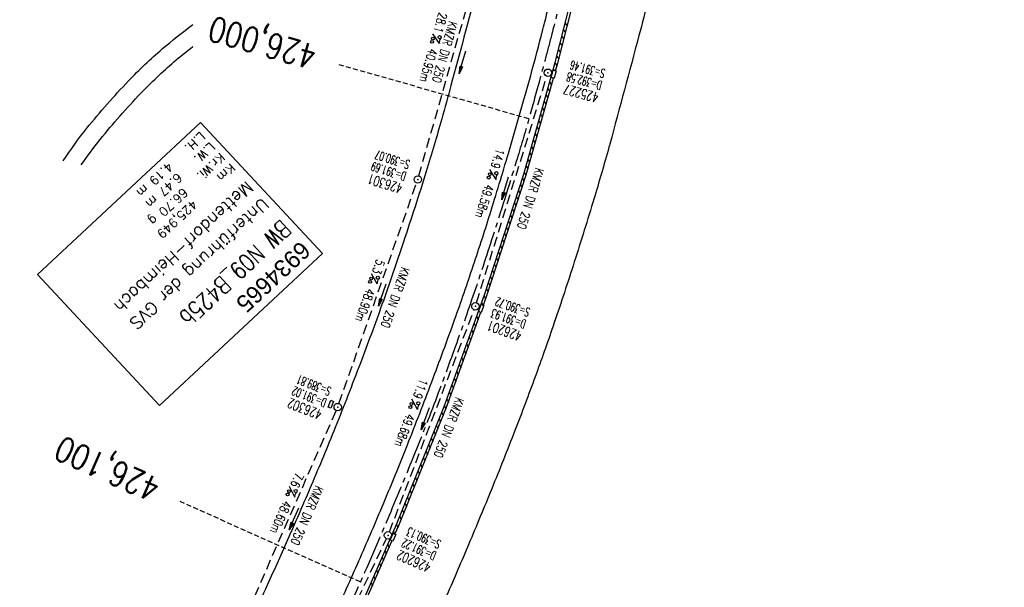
# Model space of a CAD drawing. Extents: x 450316 to 454644, y 428795 to 436505.
# Tile 90 of 256: x 453717 to 453917, y 431728 to 431843. Entities that reach past the tile are written whole.
import ezdxf
from ezdxf.enums import TextEntityAlignment as Align

# ---------------------------------------------------------------- set-up
doc = ezdxf.new("R2010")
doc.units = 0
doc.header["$LTSCALE"] = 2
doc.header["$MEASUREMENT"] = 0
for name, pattern in [('ACHSE', [5.5, 4, -0.5, 0.5, -0.5]), ('AUSGEZOGEN', [0]), ('GESTRICH-X2', [1.5, 1, -0.5]), ('GESTRICHELT', [0.75, 0.5, -0.25])]:
    doc.linetypes.add(name, pattern=pattern)
doc.layers.get('0').update_dxf_attribs({"linetype": 'CONTINUOUS'})
for name, color, linetype in [('ACHSETOP', 1, 'ACHSE'), ('BW-SCHRIFT', 1, 'AUSGEZOGEN'), ('FBR', 8, 'CONTINUOUS'), ('HEKTOM', 1, 'GESTRICHELT'), ('KANAL', 7, 'GESTRICH-X2'), ('PFEIL', 7, 'CONTINUOUS'), ('RINNE', 8, 'CONTINUOUS'), ('SCHACHTNR', 6, 'CONTINUOUS'), ('SCHSYMBOL', 7, 'CONTINUOUS'), ('TEXTO', 4, 'CONTINUOUS'), ('TEXTU', 4, 'CONTINUOUS'), ('WEG', 8, 'AUSGEZOGEN')]:
    doc.layers.add(name, color=color, linetype=linetype)
doc.styles.add('ROMANS', font='romans.shx', dxfattribs={"width": 0.8})
doc.styles.add('UNIR-O', font='unir_o.shx', dxfattribs={"height": 2.5})

# ---------------------------------------------------------------- blocks, each defined once
blk = doc.blocks.new('GST')
at = {"color": 0}
blk.add_circle((0, 0), 0.75, dxfattribs=at)
blk.add_point((0, 0), dxfattribs=at)
blk = doc.blocks.new('10')
blk.add_blockref('GST', (0, 0))
blk = doc.blocks.new('PROM')
blk.add_line((1.57, 1.82), (0.02, 0.02))
for centre, radius in [((0.32, 1.51), 0.317), ((0.94, 0.29), 0.283), ((1.64, 0.29), 0.283)]:
    blk.add_circle(centre, radius)
blk.add_arc((0.99, 2.68), 1.03, 239.1414, 303.3549)
blk = doc.blocks.new('PFEIL2')
at = {"color": 0}
for p, q in [((0.88, 0), (-2.4, -0.01)), ((0.88, -0.27), (0.88, 0.28)), ((0.88, 0.28), (2.43, 0.01)), ((0.91, 0.27), (0.88, 0.26)), ((0.97, 0.26), (0.88, 0.25)), ((1.02, 0.25), (0.88, 0.23)), ((1.07, 0.24), (0.88, 0.21)), ((1.13, 0.23), (0.88, 0.19)), ((1.18, 0.22), (0.88, 0.17)), ((1.24, 0.21), (0.88, 0.15)), ((1.29, 0.21), (0.88, 0.14)), ((1.34, 0.2), (0.88, 0.12)), ((1.4, 0.19), (0.88, 0.1)), ((1.45, 0.18), (0.88, 0.08)), ((1.51, 0.17), (0.88, 0.06)), ((1.56, 0.16), (0.88, 0.04)), ((1.61, 0.15), (0.88, 0.02)), ((1.67, 0.14), (0.88, 0.01)), ((1.72, 0.13), (0.88, -0.01)), ((1.78, 0.12), (0.88, -0.03)), ((1.83, 0.11), (0.88, -0.05)), ((1.88, 0.1), (0.88, -0.07)), ((1.94, 0.09), (0.88, -0.09)), ((2.05, 0.08), (0.88, -0.12)), ((1.99, 0.08), (0.88, -0.11)), ((2.1, 0.07), (0.88, -0.14)), ((2.15, 0.06), (0.88, -0.16)), ((2.21, 0.05), (0.88, -0.18)), ((2.26, 0.04), (0.88, -0.2)), ((2.32, 0.03), (0.88, -0.22)), ((2.37, 0.02), (0.88, -0.23)), ((2.42, 0.01), (0.88, -0.25)), ((2.43, 0.01), (0.88, -0.27))]:
    blk.add_line(p, q, dxfattribs=at)
blk = doc.blocks.new('17')
blk.add_lwpolyline([(-0.76, -1.22), (0.75, -1.22), (0.75, -1.8), (-0.76, -1.8)], close=True)
blk.add_blockref('GST', (0, 0))

msp = doc.modelspace()

# ---------------------------------------------------------------- linework, layer by layer
for points in [[(453824.85, 431831.3), (453825.24, 431832.75), (453825.8, 431832.6), (453825.41, 431831.15)], [(453810.1, 431783.85), (453810.6, 431785.27), (453811.15, 431785.07), (453810.65, 431783.65)], [(453792.18, 431737.5), (453792.77, 431738.88), (453793.3, 431738.65), (453792.71, 431737.27)]]:
    msp.add_lwpolyline(points, close=True)
at = {"layer": 'ACHSETOP', "flags": 128}
msp.add_lwpolyline([(451271.77, 435019.04, -0.000001), (451272.37, 435018.35, -0.000032), (451272.39, 435018.33), (451288.79, 434999.46, -0.000002), (451296.99, 434990.03, 0.000007), (451305.2, 434980.6, 0.000007), (451313.4, 434971.16, -0.000007), (451321.6, 434961.73, -0.000007), (451329.8, 434952.3, 0.000007), (451338, 434942.87, 0.000007), (451346.21, 434933.43, -0.000007), (451354.41, 434924, -0.000007), (451362.61, 434914.57, 0.000011), (451370.81, 434905.14, 0.000001), (451379.01, 434895.7, 0.000001), (451387.22, 434886.27), (451403.62, 434867.4), (451420.02, 434848.54), (451436.43, 434829.67, -0.000013), (451444.63, 434820.24, 0.000007), (451452.83, 434810.81, 0.000007), (451461.03, 434801.38, -0.000007), (451469.24, 434791.94, -0.000007), (451477.44, 434782.51, 0.000007), (451485.64, 434773.08, 0.000007), (451493.84, 434763.64, -0.000007), (451502.04, 434754.21, -0.000007), (451510.25, 434744.78, 0.000007), (451518.45, 434735.35, 0.000007), (451526.65, 434725.91, -0.000007), (451534.85, 434716.48, -0.000007), (451543.05, 434707.05, 0.000011), (451551.26, 434697.61, 0.000001), (451559.46, 434688.18, 0.000001), (451567.66, 434678.75), (451584.07, 434659.88, -0.000001), (451592.27, 434650.45, -0.000001), (451600.47, 434641.02, -0.000011), (451608.67, 434631.59, 0.000013), (451616.87, 434622.15), (451633.28, 434603.29), (451649.68, 434584.42, -0.000013), (451657.88, 434574.99, 0.000007), (451666.09, 434565.56, 0.000007), (451674.29, 434556.12, -0.000007), (451682.49, 434546.69, -0.000007), (451690.69, 434537.26, 0.000006), (451698.89, 434527.83), (451715.3, 434508.96, -0.000015), (451721.01, 434502.39, 0.000008), (451726.72, 434495.82, 0.000958), (451727.52, 434494.91, 0.000181), (451731.72, 434490.11, 0.003894), (451738.18, 434482.87, 0.00247), (451748.5, 434471.58, 0.003793), (451756.23, 434463.34, 0.003129), (451765.74, 434453.48, 0.00313), (451774.53, 434444.59, 0.003132), (451783.43, 434435.81, 0.003134), (451792.43, 434427.15, 0.003132), (451801.55, 434418.59, 0.003131), (451810.77, 434410.15, 0.00313), (451820.1, 434401.83, 0.003133), (451829.54, 434393.62, 0.003138), (451839.07, 434385.54, 0.003131), (451848.69, 434377.58, 0.003125), (451858.43, 434369.73, 0.003124), (451868.27, 434362, 0.00313), (451878.19, 434354.41, 0.003138), (451888.2, 434346.95, 0.003133), (451898.32, 434339.59, 0.003131), (451908.52, 434332.37, 0.003131), (451918.82, 434325.28, 0.003132), (451929.21, 434318.32, 0.003136), (451939.67, 434311.49, 0.00313), (451950.21, 434304.8, 0.003123), (451960.86, 434298.22, 0.003128), (451971.59, 434291.78, 0.003137), (451982.37, 434285.49, 0.003139), (451993.23, 434279.33, 0.003133), (452004.2, 434273.3, 0.003123), (452015.23, 434267.41, 0.003125), (452026.32, 434261.66, 0.003132), (452037.5, 434256.05, 0.003138), (452048.73, 434250.58, 0.003134), (452060.02, 434245.26, 0.003122), (452071.41, 434240.07, 0.003127), (452083.62, 434234.69, 0.003578), (452094.35, 434230.12, 0.002702), (452108.41, 434224.35, 0.004189), (452117.53, 434220.76, 0.00053), (452126.34, 434217.38, 0.001569), (452129.32, 434216.25, 0.000008), (452135.11, 434214.08, -0.000025), (452140.91, 434211.9), (452164.31, 434203.12, 0.000006), (452176.02, 434198.73, -0.000007), (452187.72, 434194.34), (452211.13, 434185.56), (452234.54, 434176.78, -0.000012), (452246.24, 434172.39, 0.000007), (452257.94, 434168, 0.000002), (452265.75, 434165.08, 0.000001), (452281.35, 434159.22, 0.000005), (452293.05, 434154.83, -0.000007), (452304.76, 434150.44, -0.000019), (452316.46, 434146.05, 0.000015), (452328.17, 434141.66, 0.000002), (452338.1, 434137.94, 0.000001), (452351.57, 434132.88, 0.000004), (452363.28, 434128.49, -0.000006), (452374.98, 434124.1, -0.00002), (452386.68, 434119.71, 0.00002), (452398.39, 434115.32, 0.000006), (452410.09, 434110.93, -0.000004), (452421.8, 434106.54, -0.000001), (452435.27, 434101.49, -0.000002), (452445.2, 434097.76, -0.000015), (452456.91, 434093.37, 0.000019), (452468.61, 434088.98, 0.000007), (452480.31, 434084.59, -0.000006), (452492.02, 434080.2, -0.000002), (452503.72, 434075.81, 0.000002), (452515.42, 434071.42, 0.000006), (452527.13, 434067.03, -0.000007), (452538.83, 434062.64, -0.000019), (452550.54, 434058.25, 0.000015), (452562.24, 434053.86, 0.000002), (452572.17, 434050.13, 0.000001), (452585.65, 434045.08, 0.000004), (452597.35, 434040.69, -0.000006), (452609.05, 434036.3, -0.00002), (452620.76, 434031.91, 0.00002), (452632.46, 434027.52, 0.000006), (452644.17, 434023.13, -0.000004), (452655.87, 434018.74, -0.000001), (452669.35, 434013.68, -0.000002), (452679.28, 434009.96, -0.000015), (452690.98, 434005.57, 0.000014), (452702.68, 434001.18, 0.000011), (452714.39, 433996.79, -0.000001), (452726.09, 433992.4, -0.000007), (452735.03, 433989.04, -0.000005), (452748.18, 433984.11, -0.000156), (452748.22, 433984.1, -0.000005), (452749.5, 433983.61, -0.004183), (452758.69, 433980.07, -0.002721), (452772.75, 433974.43, -0.005081), (452782.77, 433970.22, -0.003908), (452795.7, 433964.52, -0.003912), (452807.05, 433959.3, -0.003907), (452818.33, 433953.9, -0.003903), (452829.52, 433948.33, -0.003904), (452840.62, 433942.58, -0.003907), (452851.63, 433936.66, -0.003909), (452862.54, 433930.57, -0.003906), (452873.35, 433924.31, -0.003899), (452884.08, 433917.88, -0.003907), (452894.71, 433911.27, -0.003917), (452905.21, 433904.52, -0.003914), (452915.61, 433897.6, -0.003904), (452925.91, 433890.51, -0.003895), (452936.11, 433883.25, -0.003902), (452946.17, 433875.85, -0.003909), (452956.12, 433868.3, -0.003904), (452965.96, 433860.58, -0.003908), (452975.67, 433852.7, -0.00391), (452985.26, 433844.69, -0.003909), (452994.72, 433836.52, -0.003908), (453004.05, 433828.2, -0.003902), (453013.25, 433819.74, -0.003901), (453022.32, 433811.14, -0.003907), (453031.26, 433802.39, -0.003913), (453040.05, 433793.51, -0.003909), (453048.99, 433784.19, -0.00418), (453057.22, 433775.34, -0.003621), (453064.8, 433766.92, -0.003001), (453073.81, 433756.65, -0.003775), (453082.93, 433745.95, -0.004894), (453089.82, 433737.59, -0.004962), (453096.58, 433729.04, -0.003805), (453105.2, 433717.74, -0.003005), (453113.36, 433706.73, -0.003643), (453119.97, 433697.57, -0.004174), (453127.23, 433687.17, -0.004295), (453134.1, 433676.95, -0.003507), (453140.02, 433667.85, -0.002688), (453147.59, 433655.9, -0.003695), (453155.36, 433643.25, -0.00538), (453160.55, 433634.47, -0.005332), (453165.53, 433625.6, -0.003667), (453172.54, 433612.58, -0.002679), (453179.1, 433600.02, -0.003501), (453183.99, 433590.35, -0.004313), (453189.2, 433579.67, -0.003909), (453194.74, 433567.79, -0.003909), (453199.85, 433556.38, -0.003909), (453204.78, 433544.89, -0.003903), (453209.81, 433532.66, -0.004384), (453214.1, 433521.7, -0.003423), (453219.66, 433506.82, -0.005955), (453222.69, 433498.22, -0.000145), (453225.57, 433489.74, -0.000252), (453227.22, 433484.85, -0.000085), (453230.06, 433476.42, -0.000405), (453230.66, 433474.65, -0.003646), (453233.57, 433465.74, 0.00217), (453238.42, 433450.76, 0.000006), (453242.33, 433438.88, -0.000007), (453246.23, 433427.01, -0.000012), (453250.13, 433415.13, 0.000009), (453254.03, 433403.26, 0.003001), (453258.01, 433391.4, -0.003002), (453261.98, 433379.55, -0.003008), (453265.82, 433367.65, 0.003009), (453269.65, 433355.76, 0.00001), (453273.55, 433343.88, -0.000019), (453277.45, 433332.01), (453285.26, 433308.26, 0.000005), (453289.16, 433296.38, -0.000004), (453293.06, 433284.51, -0.000001), (453297.41, 433271.27, -0.000001), (453300.87, 433260.76, -0.00001), (453304.77, 433248.88, 0.000008), (453308.67, 433237.01, 0.000011), (453312.58, 433225.13, -0.000004), (453316.48, 433213.26, -0.000007), (453317.96, 433208.76, -0.000002), (453324.28, 433189.51, -0.00006), (453324.75, 433188.09, 0.000004), (453325.21, 433186.68, 0.001409), (453327.81, 433178.86, 0.000842), (453332.21, 433165.79, 0.002106), (453335.59, 433155.93, 0.001506), (453340.42, 433142.18, 0.001603), (453344.59, 433130.55, 0.001566), (453348.93, 433118.67, 0.00157), (453353.28, 433106.99, 0.001563), (453357.73, 433095.28, 0.001555), (453362.24, 433083.61, 0.001558), (453366.82, 433071.99, 0.001562), (453371.48, 433060.39, 0.001561), (453376.21, 433048.82, 0.001565), (453381.01, 433037.27, 0.001565), (453385.88, 433025.76, 0.001563), (453390.82, 433014.29, 0.001561), (453395.84, 433002.83, 0.001559), (453400.93, 432991.41, 0.00156), (453406.08, 432980.03, 0.001563), (453411.31, 432968.67, 0.001565), (453416.61, 432957.35, 0.001562), (453421.98, 432946.08, 0.001558), (453427.42, 432934.81, 0.001559), (453432.94, 432923.58, 0.001564), (453438.52, 432912.41, 0.001566), (453444.16, 432901.27, 0.001564), (453449.89, 432890.15, 0.001558), (453455.36, 432879.68, 0.001394), (453461.54, 432868.03, 0.001724), (453468.57, 432854.96, 0.002516), (453473.46, 432846.05, 0.001346), (453478.16, 432837.66, 0.000835), (453485.79, 432824.15, 0.000825), (453493.39, 432810.79, 0.001335), (453498.13, 432802.56, 0.002522), (453503.26, 432793.8, 0.001723), (453510.87, 432781.05, 0.001395), (453517.7, 432769.77, 0.001557), (453523.88, 432759.7, 0.001564), (453531.45, 432747.52, 0.002105), (453537.15, 432738.52, 0.001027), (453545.2, 432725.95, 0.001523), (453550.68, 432717.5, 0.000001), (453550.84, 432717.26, 0.000124), (453550.84, 432717.26, 0.000024), (453557.6, 432706.91, -0.000007), (453564.35, 432696.57, -0.000001), (453571.19, 432686.1, 0.000005), (453578.03, 432675.64, 0.000012), (453584.86, 432665.17, -0.000012), (453591.7, 432654.7, -0.000004), (453598.53, 432644.24, 0.000004), (453605.37, 432633.77, 0.000001), (453612.2, 432623.31, -0.000001), (453619.04, 432612.84, -0.000004), (453625.87, 432602.38, 0.000003), (453632.71, 432591.91), (453646.38, 432570.98, -0.000014), (453650.94, 432564, -0.000007), (453660.05, 432550.05, -0.002465), (453666.82, 432539.57, 0.002471), (453673.57, 432529.12, 0.002497), (453680.47, 432518.67, -0.002488), (453687.39, 432508.18, -0.000003), (453694.22, 432497.72, 0.000006), (453701.06, 432487.25), (453714.73, 432466.32, -0.000006), (453721.57, 432455.86, 0.000006), (453728.4, 432445.39, 0.000183), (453728.47, 432445.28, -0.000027), (453728.97, 432444.52, -0.003905), (453733.99, 432436.71, -0.002472), (453741.77, 432424.27, -0.005163), (453747.3, 432415.1, -0.003867), (453754.47, 432402.74, -0.003958), (453760.53, 432391.89, -0.003913), (453766.49, 432380.82, -0.003903), (453772.25, 432369.72, -0.003904), (453777.83, 432358.53, -0.003901), (453783.48, 432346.73, -0.004288), (453788.46, 432335.91, -0.003523), (453794.25, 432322.76, -0.004762), (453798.38, 432312.96, -0.001651), (453802.11, 432303.78, -0.002689), (453804.34, 432298.12, -0.001542), (453805.53, 432295.04, -0.000893), (453807.56, 432289.71, -0.005639), (453811.07, 432280.12, -0.003891), (453815.88, 432266.14, -0.00573), (453819.49, 432254.95, -0.005082), (453823.29, 432242.26, -0.004537), (453827.3, 432227.85, -0.006762), (453829.77, 432218.12, -0.001828), (453832.34, 432207.23, -0.002855), (453833.92, 432200.25, -0.000688), (453834.59, 432197.18, -0.000614), (453835.33, 432193.75, -0.005087), (453837.35, 432183.82, -0.003463), (453840.08, 432169.2, -0.004355), (453841.88, 432158.58, -0.003298), (453844.05, 432144.52, -0.003873), (453845.96, 432130.87, -0.004703), (453847.34, 432119.6, -0.004431), (453848.68, 432106.66, -0.004859), (453849.68, 432094.85, -0.001971), (453850.76, 432079.75, -0.003754), (453851.23, 432071.81, -0.000235), (453851.27, 432071.06, -0.000154), (453851.33, 432069.9, -0.005004), (453851.76, 432059.36, -0.003657), (453852.1, 432044.92, -0.006284), (453852.13, 432034.65, -0.00442), (453851.87, 432020.06, -0.004496), (453851.36, 432005.74, -0.005961), (453850.74, 431994.95, -0.004032), (453849.63, 431980.54, -0.005521), (453848.62, 431970.04, -0.000545), (453848.17, 431965.89, -0.00099), (453847.92, 431963.6, -0.002817), (453847.08, 431956.57, -0.001743), (453845.62, 431945.22, -0.004295), (453844.13, 431934.59, -0.003233), (453841.93, 431920.5, -0.003719), (453839.9, 431908.59, -0.003474), (453837.54, 431895.88, -0.003471), (453834.93, 431882.78, -0.003984), (453832.48, 431871.4, -0.002961), (453829.25, 431857.36, -0.00403), (453826.74, 431847.07, -0.001132), (453824.96, 431840.11, -0.001603), (453823.67, 431835.21, -0.002375), (453822.37, 431830.36, -0.001541), (453820.3, 431822.92, -0.005811), (453817.74, 431814.24, -0.003321), (453813, 431799.15, -0.004369), (453808.95, 431786.93, -0.004589), (453804.89, 431775.36, -0.004977), (453800.13, 431762.59, -0.00596), (453795.93, 431752.02, -0.002426), (453790.61, 431739.3, -0.004094), (453787.37, 431731.79, -0.000338), (453786.71, 431730.31, -0.000388), (453786.14, 431729.02, -0.004625), (453782.63, 431721.36, -0.002368), (453775.59, 431706.51, -0.004069), (453770.2, 431695.52, -0.003863), (453764.34, 431684.03, -0.004659), (453758.24, 431672.55, -0.005048), (453752.4, 431662.07, -0.002758), (453744.86, 431649, -0.004203), (453739.78, 431640.49, -0.000453), (453738.55, 431638.46, -0.00049), (453737.41, 431636.59, -0.004121), (453733.36, 431630.11, -0.00246), (453726.45, 431619.35, -0.006277), (453720.59, 431610.57, -0.004581), (453712.3, 431598.73, -0.005038), (453704.6, 431588.16, -0.005528), (453697.38, 431578.67, -0.004083), (453688.22, 431567.1, -0.005886), (453681.7, 431559.21, -0.001219), (453676.74, 431553.36, -0.002238), (453674.01, 431550.2, -0.001962), (453670.56, 431546.26, -0.001297), (453665.3, 431540.34, -0.004313), (453658.17, 431532.48, -0.003182), (453648.34, 431521.97, -0.004167), (453639.22, 431512.51, -0.00462), (453630.85, 431504.12, -0.002727), (453619.91, 431493.48, -0.004271), (453612.84, 431486.78, -0.000068), (453609.88, 431484.03, -0.000648), (453609.57, 431483.75, -0.000003), (453600.64, 431475.49, -0.000005), (453594.49, 431469.8), (453576.13, 431452.83), (453557.78, 431435.85), (453539.42, 431418.88), (453521.07, 431401.91, 0.000001), (453511.89, 431393.42, 0.000001), (453502.71, 431384.94, 0.000013), (453493.53, 431376.45, -0.000013), (453484.35, 431367.96, 0), (453475.18, 431359.48, 0), (453466, 431350.99), (453447.64, 431334.02, 0.000001), (453438.46, 431325.53, 0.000001), (453429.29, 431317.04, 0.000013), (453420.11, 431308.56, -0.000007), (453410.93, 431300.07, -0.000004), (453403.53, 431293.23, -0.000002), (453392.58, 431283.1, -0.00001), (453383.4, 431274.61, 0.000015), (453374.22, 431266.13, 0.000014), (453365.04, 431257.64, -0.000013), (453355.86, 431249.15, 0), (453343.63, 431237.84, -0.000001), (453337.51, 431232.18), (453319.15, 431215.21, 0.000001), (453309.98, 431206.72, 0.000001), (453300.8, 431198.24, 0.000013), (453291.62, 431189.75, -0.000013), (453282.44, 431181.26, -0.000001), (453273.27, 431172.78, -0.000001), (453264.09, 431164.29), (453245.73, 431147.32), (453227.38, 431130.34), (453209.02, 431113.37, 0.000014), (453199.84, 431104.89, -0.000009), (453190.66, 431096.4, -0.000019), (453181.49, 431087.91, 0.000019), (453172.31, 431079.43, 0.000009), (453163.13, 431070.94, -0.000008), (453153.95, 431062.45), (453135.6, 431045.48, 0.000009), (453134.86, 431044.8, 0.000002), (453130.42, 431040.69, 0.002804), (453126.11, 431036.66, 0.001372), (453117.38, 431028.36, 0.005333), (453110.16, 431021.31, 0.003613), (453099.69, 431010.7, 0.004216), (453091.36, 431002.01, 0.003913), (453082.55, 430992.5, 0.00391), (453074.2, 430983.2, 0.003911), (453066, 430973.77, 0.003912), (453057.94, 430964.21, 0.003915), (453050.03, 430954.53, 0.00391), (453042.29, 430944.73, 0.003905), (453034.68, 430934.8, 0.003908), (453027.23, 430924.75, 0.003912), (453019.95, 430914.6, 0.003918), (453012.83, 430904.33, 0.003918), (453005.87, 430893.95, 0.003907), (452999.07, 430883.47, 0.0039), (452992.43, 430872.86, 0.003908), (452985.95, 430862.15, 0.00392), (452979.66, 430851.37, 0.00392), (452973.54, 430840.5, 0.003904), (452967.57, 430829.49, 0.003903), (452961.77, 430818.39, 0.003916), (452956.17, 430807.24, 0.00392), (452950.74, 430796, 0.00391), (452945.47, 430784.65, 0.003904), (452940.39, 430773.22, 0.00391), (452935.48, 430761.73, 0.003913), (452930.76, 430750.17, 0.003909), (452926.22, 430738.51, 0.003913), (452921.86, 430726.79, 0.003918), (452917.69, 430715.02, 0.003913), (452913.7, 430703.18, 0.003909), (452909.89, 430691.26, 0.003904), (452906.27, 430679.29, 0.003908), (452902.84, 430667.28, 0.003914), (452899.6, 430655.21, 0.003911), (452896.55, 430643.09, 0.003914), (452893.69, 430630.91, 0.003917), (452891.02, 430618.71, 0.003911), (452890.73, 430617.31, 0.000237), (452886.25, 430594.17, 0.007575), (452884.76, 430585.79, 0.003906), (452882.25, 430569.49)], format="xyb", dxfattribs=at)
at = {"layer": 'BW-SCHRIFT'}
msp.add_lwpolyline([(453778.46, 431795.63), (453745.43, 431764.81), (453720.69, 431791.33), (453753.72, 431822.15)], close=True, dxfattribs=at)
at = {"layer": 'FBR', "flags": 128}
for points in [[(453291.49, 431192.36, -0.000001), (453311.41, 431210.82, -0.000243)], [(453575.99, 431475.69, -0.000002), (453561.64, 431462.4, -0.000009)], [(453781.79, 431724.23, 0.003758), (453786.76, 431735.41, 0.003961), (453791.32, 431746.1, 0.004549), (453795.68, 431756.82, 0.00385), (453800.61, 431769.57, 0.004549), (453805.24, 431782.15, 0.005251), (453809.03, 431793.13, 0.004899), (453812.65, 431804.32, 0.004483), (453816.37, 431816.63, 0.003477), (453820.67, 431831.71, 0.005657), (453823.14, 431841.02, 0.002003), (453824.15, 431845.05, 0.00045), (453828.53, 431863.02, 0.0027), (453828.68, 431863.64, 0.000489), (453829.47, 431867.07)], [(453848.03, 431862.28, -0.003245), (453844.53, 431847.31, -0.006407), (453842.61, 431839.76, -0.000218), (453836.72, 431817.8, -0.003587), (453836.35, 431816.47, -0.004582), (453833.26, 431805.93, -0.003741), (453829.25, 431793.09, -0.004613), (453825.2, 431780.87, -0.005475), (453821.59, 431770.64, -0.004901), (453817.47, 431759.71, -0.004502), (453812.76, 431747.89, -0.002771), (453808.13, 431736.75, -0.002952), (453803.67, 431726.34, -0.003706)], [(453810.55, 431852.47, -0.00045), (453809.85, 431849.66, -0.003175), (453809.75, 431849.26, -0.000997), (453804.51, 431829.69, -0.002862), (453802.64, 431822.88, -0.006643), (453799.49, 431812.26, -0.004896), (453794.89, 431797.96, -0.005248), (453790.52, 431785.25, -0.005571), (453786.15, 431773.38, -0.004616), (453781.04, 431760.33, -0.00509), (453776.18, 431748.6, -0.003121), (453771.66, 431738.17, -0.003294), (453767.25, 431728.35, -0.004246), (453761.25, 431715.52, -0.004731)], [(453599.36, 431450.78, -0.000004), (453583.57, 431436.14, -0.000021)]]:
    msp.add_lwpolyline(points, format="xyb", dxfattribs=at)
msp.add_lwpolyline([(453784.26, 431719.59), (453793.46, 431740.65), (453803.16, 431764.61), (453811.33, 431787.25), (453819.27, 431811.71), (453825.65, 431834.3), (453831.26, 431856.42), (453834.03, 431868.38)], dxfattribs=at)
at = {"layer": 'HEKTOM'}
for p, q in [((453820.28, 431822.91), (453781.81, 431833.88)), ((453786.12, 431729.03), (453749.62, 431745.31))]:
    msp.add_line(p, q, dxfattribs=at)
at = {"layer": 'KANAL'}
for p, q in [((453798, 431811.34), (453808.78, 431849.28)), ((453809.69, 431785.63), (453823.94, 431831.53)), ((453781.81, 431765.19), (453797.53, 431809.91)), ((453792.03, 431739.19), (453809.19, 431784.19)), ((453762.34, 431720.66), (453781.25, 431763.81)), ((453772.81, 431698.47), (453791.44, 431737.81))]:
    msp.add_line(p, q, dxfattribs=at)
at = {"layer": 'RINNE'}
for p, q in [((453827.34, 431840.96), (453827.71, 431840.37)), ((453827.68, 431842.31), (453828.05, 431841.72)), ((453827, 431839.61), (453827.37, 431839.02)), ((453826.32, 431836.92), (453826.68, 431836.33)), ((453826.66, 431838.27), (453827.02, 431837.68)), ((453825.98, 431835.57), (453826.34, 431834.98)), ((453825.26, 431832.92), (453825.41, 431832.68)), ((453825.63, 431834.23), (453825.99, 431833.65)), ((453825.16, 431831.19), (453825.25, 431831.04)), ((453824.16, 431829.01), (453824.52, 431828.43)), ((453824.53, 431830.31), (453824.88, 431829.74)), ((453823.79, 431827.71), (453824.15, 431827.13)), ((453823.05, 431825.1), (453823.41, 431824.52)), ((453823.42, 431826.4), (453823.78, 431825.83)), ((453822.69, 431823.79), (453823.04, 431823.22)), ((453821.95, 431821.18), (453822.31, 431820.61)), ((453822.32, 431822.49), (453822.67, 431821.91)), ((453821.21, 431818.58), (453821.57, 431818)), ((453821.58, 431819.88), (453821.94, 431819.3)), ((453820.84, 431817.27), (453821.2, 431816.7)), ((453820.11, 431814.66), (453820.46, 431814.09)), ((453820.48, 431815.97), (453820.83, 431815.39)), ((453819.74, 431813.36), (453820.1, 431812.78)), ((453818.98, 431810.79), (453819.32, 431810.24)), ((453819.37, 431812.05), (453819.73, 431811.48)), ((453818.57, 431809.55), (453818.92, 431808.99)), ((453817.76, 431807.06), (453818.11, 431806.5)), ((453818.17, 431808.3), (453818.51, 431807.74)), ((453817.36, 431805.81), (453817.7, 431805.25)), ((453816.55, 431803.32), (453816.89, 431802.76)), ((453816.95, 431804.56), (453817.3, 431804.01)), ((453815.74, 431800.83), (453816.08, 431800.27)), ((453816.14, 431802.07), (453816.49, 431801.52)), ((453815.34, 431799.58), (453815.68, 431799.02)), ((453814.53, 431797.09), (453814.87, 431796.53)), ((453814.93, 431798.34), (453815.28, 431797.78)), ((453814.12, 431795.84), (453814.47, 431795.29)), ((453813.31, 431793.35), (453813.66, 431792.8)), ((453813.72, 431794.6), (453814.06, 431794.04)), ((453812.5, 431790.86), (453812.85, 431790.3)), ((453812.91, 431792.11), (453813.25, 431791.55)), ((453812.1, 431789.61), (453812.44, 431789.06)), ((453811.25, 431787.01), (453811.53, 431786.33)), ((453811.69, 431788.37), (453812.04, 431787.81)), ((453810.74, 431785.62), (453810.93, 431785.18)), ((453809.74, 431782.83), (453810.02, 431782.15)), ((453810.44, 431783.76), (453810.53, 431783.54)), ((453809.24, 431781.44), (453809.52, 431780.76)), ((453808.23, 431778.65), (453808.51, 431777.97)), ((453808.73, 431780.05), (453809.02, 431779.36)), ((453807.73, 431777.26), (453808.01, 431776.58)), ((453807.22, 431775.87), (453807.51, 431775.18)), ((453806.22, 431773.08), (453806.5, 431772.4)), ((453806.72, 431774.47), (453807.01, 431773.79)), ((453805.72, 431771.69), (453806, 431771)), ((453804.71, 431768.9), (453805, 431768.22)), ((453805.21, 431770.29), (453805.5, 431769.61)), ((453804.21, 431767.51), (453804.49, 431766.82)), ((453803.2, 431764.72), (453803.48, 431764.06)), ((453803.71, 431766.11), (453803.99, 431765.43)), ((453802.67, 431763.39), (453802.94, 431762.74)), ((453801.6, 431760.76), (453801.88, 431760.1)), ((453802.14, 431762.08), (453802.41, 431761.42)), ((453801.07, 431759.44), (453801.34, 431758.78)), ((453800, 431756.8), (453800.28, 431756.14)), ((453800.54, 431758.12), (453800.81, 431757.46)), ((453799.47, 431755.48), (453799.74, 431754.82)), ((453798.4, 431752.84), (453798.67, 431752.19)), ((453798.93, 431754.16), (453799.21, 431753.51)), ((453797.87, 431751.52), (453798.14, 431750.87)), ((453796.8, 431748.89), (453797.07, 431748.23)), ((453797.33, 431750.21), (453797.61, 431749.55)), ((453796.26, 431747.57), (453796.54, 431746.91)), ((453795.2, 431744.93), (453795.47, 431744.27)), ((453795.73, 431746.25), (453796, 431745.59)), ((453794.66, 431743.61), (453794.94, 431742.96)), ((453794.13, 431742.29), (453794.4, 431741.64)), ((453792.84, 431739.23), (453793.03, 431738.75)), ((453793.46, 431740.65), (453793.74, 431740)), ((453792.51, 431737.33), (453792.54, 431737.28)), ((453791.14, 431735.35), (453791.4, 431734.69)), ((453791.71, 431736.64), (453791.97, 431735.98)), ((453790.01, 431732.75), (453790.27, 431732.1)), ((453790.58, 431734.05), (453790.84, 431733.39)), ((453789.44, 431731.46), (453789.7, 431730.8)), ((453788.31, 431728.87), (453788.57, 431728.21)), ((453788.88, 431730.16), (453789.14, 431729.5))]:
    msp.add_line(p, q, dxfattribs=at)
for points in [[(453811.33, 431787.25), (453819.27, 431811.71), (453825.65, 431834.3), (453831.26, 431856.42), (453834.03, 431868.38)], [(453825.69, 431832.6), (453826.14, 431834.18), (453831.75, 431856.3), (453834.52, 431868.27)], [(453811.09, 431785.12), (453811.8, 431787.09), (453819.75, 431811.56), (453825.28, 431831.16)], [(453793.46, 431740.65), (453803.16, 431764.61), (453811.33, 431787.25)], [(453793.15, 431738.69), (453793.92, 431740.46), (453803.63, 431764.44), (453810.58, 431783.7)], [(453761.97, 431674.95), (453773.32, 431696.89), (453784.26, 431719.59), (453793.46, 431740.65)], [(453774.27, 431697.72), (453784.71, 431719.38), (453792.55, 431737.32)]]:
    msp.add_lwpolyline(points, dxfattribs=at)
at = {"layer": 'WEG'}
for points in [[(453725.92, 431814.39, -0.024435), (453730.7, 431820.98, -0.021813), (453739.13, 431830.58, -0.024284), (453745.98, 431837.06, -0.019135), (453752.18, 431841.99, -0.015577)], [(453729.58, 431813.55, -0.019567), (453733.4, 431818.7, -0.021994), (453741.67, 431828.11, -0.024228), (453748.36, 431834.44, -0.012357), (453752.19, 431837.56, -0.015469)]]:
    msp.add_lwpolyline(points, format="xyb", dxfattribs=at)

# ---------------------------------------------------------------- block references
for p, rotation in [((453824.16, 431832.25), 74.9199999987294), ((453809.46, 431784.9), 70.86790000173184), ((453791.75, 431738.48), 66.80810000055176)]:
    msp.add_blockref('GST', p, dxfattribs=dict(rotation=rotation))
at = {"layer": 'PFEIL'}
for p, rotation in [((453806.85, 431834.38), 254.1192), ((453815.5, 431808.83), 252.751), ((453790.61, 431787.21), 250.6079), ((453799.32, 431762.13), 249.1211), ((453772.7, 431741.83), 246.3204)]:
    msp.add_blockref('PFEIL2', p, dxfattribs=dict(at, rotation=rotation))
at = {"layer": 'SCHSYMBOL'}
for name, p, rotation in [('10', (453797.78, 431810.61), 252.5876), ('17', (453781.55, 431764.48), 248.4787)]:
    msp.add_blockref(name, p, dxfattribs=dict(at, rotation=rotation))
at = {"layer": 'TEXTU'}
for p, rotation in [((453800.84, 431840.17), 254.1192000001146), ((453812.37, 431812.64), 252.7509999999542), ((453788.37, 431791.51), 250.6079000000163), ((453796.59, 431766.09), 249.1211000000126), ((453771.79, 431748.38), 246.3204000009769)]:
    msp.add_blockref('PROM', p, dxfattribs=dict(at, rotation=rotation))

# ---------------------------------------------------------------- texts
at = {"layer": 'BW-SCHRIFT'}
for s, height, style, p in [('L.H.   4.19 m', 1.8, 'ROMANS', (453753.69, 431820.38)), ('L.W.   6.47 m', 1.8, 'ROMANS', (453755.68, 431818.28)), ('Kr.Wi.', 1.8, 'ROMANS', (453757.68, 431816.14)), ('Km', 1.8, 'ROMANS', (453759.75, 431814)), ('Mettendorf-Heimbach', 2.5, 'ROMANS', (453763.01, 431810.42)), ('66.70 g', 1.8, 'ROMANS', (453750.17, 431809.01)), ('Unterführung der GVS', 2.5, 'ROMANS', (453766.18, 431807.04)), ('425,949', 1.8, 'ROMANS', (453752.08, 431806.64)), ('6934665', 3.5, 'UNIR-O', (453773.96, 431798.33))]:
    msp.add_text(s, height=height, rotation=223.0161, dxfattribs=dict(at, style=style)).set_placement(p)
at = {"layer": 'BW-SCHRIFT', "style": 'ROMANS', "width": 0.8}
msp.add_text('BW N09_B425b', height=3.5, rotation=223.0161, dxfattribs=at).set_placement((453770.11, 431802.69))
at = {"layer": 'HEKTOM', "style": 'ROMANS', "width": 0.8}
for s, rotation, p in [('426,000', 164.1005, (453777.69, 431837.66)), ('426,100', 155.9464, (453746.06, 431749.66))]:
    msp.add_text(s, height=5, rotation=rotation, dxfattribs=at).set_placement(p)
at = {"layer": 'SCHACHTNR', "style": 'ROMANS'}
for s, height, rotation, width, p in [('S=391.46', 1.8, 164.92, 0.6, (453835.92, 431832.89)), ('D=392.58', 1.8, 164.92, 0.6, (453835.26, 431830.48)), ('425227', 2, 164.92, 0.7, (453834.61, 431828.08)), ('S=390.07', 1.8, 162.5876, 0.6, (453796.34, 431814.41)), ('D=391.69', 1.8, 162.5876, 0.6, (453795.59, 431812.03)), ('426301', 2, 162.5876, 0.7, (453794.88, 431809.62)), ('S=390.72', 1.8, 160.8679, 0.6, (453820.7, 431784.43)), ('D=391.93', 1.8, 160.8679, 0.6, (453819.88, 431782.06)), ('426201', 2, 160.8679, 0.7, (453819.07, 431779.68)), ('S=389.81', 1.8, 158.4787, 0.6, (453780.41, 431768.38)), ('D=391.02', 1.8, 158.4787, 0.6, (453779.47, 431766.06)), ('426302', 2, 158.4787, 0.7, (453778.56, 431763.72)), ('S=390.13', 1.8, 156.8081, 0.6, (453802.65, 431737.36)), ('D=391.22', 1.8, 156.8081, 0.6, (453801.68, 431735.04)), ('426202', 2, 156.8081, 0.7, (453800.68, 431732.73))]:
    msp.add_text(s, height=height, rotation=rotation, dxfattribs=dict(at, width=width)).set_placement(p)
at = {"layer": 'TEXTO', "style": 'ROMANS', "width": 0.75}
for rotation, p in [(254.1192, (453802.38, 431836.68)), (252.751, (453819.76, 431807.01)), (250.6079, (453792.37, 431786.98)), (249.1211, (453803.26, 431760.63)), (246.3204, (453774.5, 431742.88))]:
    msp.add_text('KMZR DN 250', height=1.8, rotation=rotation, dxfattribs=at).set_placement(p, align=Align.CENTER)
at = {"layer": 'TEXTU', "style": 'ROMANS', "width": 0.75}
for s, rotation, p in [('28.1', 254.1192, (453802.08, 431844.57)), ('40.95m', 254.1192, (453800.02, 431837.29)), ('14.9', 252.751, (453813.72, 431817.01)), ('49.58m', 252.751, (453811.47, 431809.76)), ('5.3', 250.6079, (453789.45, 431794.56)), ('48.90m', 250.6079, (453787.39, 431788.68)), ('11.9', 249.1211, (453798.23, 431770.36)), ('49.68m', 249.1211, (453795.51, 431763.3)), ('7.6', 246.3204, (453773.08, 431751.34)), ('48.60m', 246.3204, (453770.58, 431745.65))]:
    msp.add_text(s, height=1.8, rotation=rotation, dxfattribs=at).set_placement(p)

doc.saveas('drawing.dxf')
